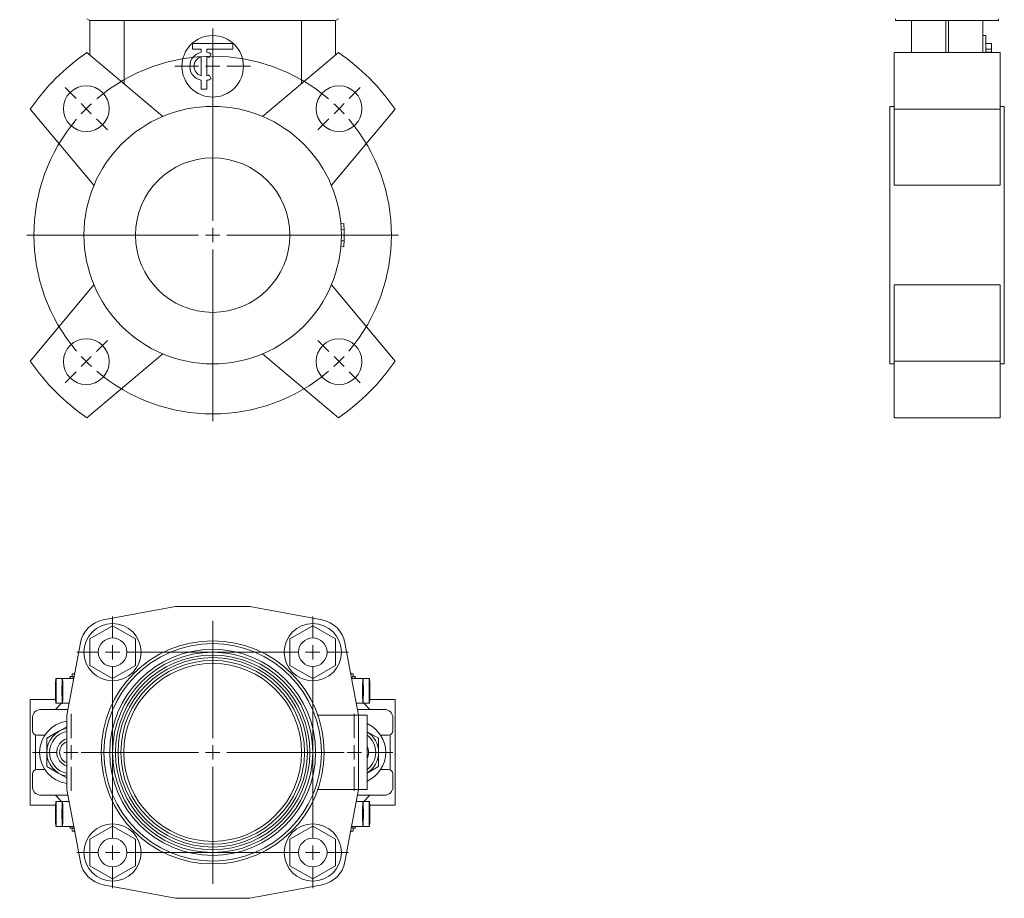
# Model space of a CAD drawing. Header units: millimetres. Extents: x -0.167 to 0.208, y 0.031 to 0.742.
# Tile 1 of 4: x -0.167 to 0.177, y 0.031 to 0.338. Entities that reach past the tile are written whole.
import ezdxf

# ---------------------------------------------------------------- set-up
doc = ezdxf.new("R2010")
doc.units = ezdxf.units.MM

# ---------------------------------------------------------------- blocks, each defined once
blk = doc.blocks.new('SW_CENTERMARKSYMBOL_4')
at = {"color": 0, "linetype": 'Continuous', "lineweight": 0}
for p, q in [((-0.0441941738, -0.0391941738), (-0.0441941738, 0.0208058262)), ((-0.0919238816, 0.0035355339), (-0.0958129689, 0.0074246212)), ((0.0035355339, 0.0035355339), (0.0074246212, 0.0074246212)), ((-0.0883883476, 0), (-0.0901561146, 0.001767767)), ((-0.0883883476, 0), (-0.0866205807, -0.001767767)), ((0, 0), (-0.001767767, -0.001767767)), ((0, 0), (0.001767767, 0.001767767)), ((-0.0848528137, -0.0035355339), (-0.0809637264, -0.0074246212)), ((-0.0035355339, -0.0035355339), (-0.0074246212, -0.0074246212)), ((-0.0491941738, -0.0441941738), (-0.1091941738, -0.0441941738)), ((-0.0441941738, -0.0441941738), (-0.0466941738, -0.0441941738)), ((-0.0441941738, -0.0441941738), (-0.0441941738, -0.0416941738)), ((-0.0441941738, -0.0441941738), (-0.0441941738, -0.0466941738)), ((-0.0441941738, -0.0441941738), (-0.0416941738, -0.0441941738)), ((-0.0391941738, -0.0441941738), (0.0208058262, -0.0441941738)), ((-0.0441941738, -0.0491941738), (-0.0441941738, -0.1091941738)), ((-0.0848528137, -0.0848528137), (-0.0809637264, -0.0809637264)), ((-0.0035355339, -0.0848528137), (-0.0074246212, -0.0809637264)), ((-0.0883883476, -0.0883883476), (-0.0901561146, -0.0901561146)), ((-0.0883883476, -0.0883883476), (-0.0866205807, -0.0866205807)), ((0, -0.0883883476), (-0.001767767, -0.0866205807)), ((0, -0.0883883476), (0.001767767, -0.0901561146)), ((-0.0919238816, -0.0919238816), (-0.0958129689, -0.0958129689)), ((0.0035355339, -0.0919238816), (0.0074246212, -0.0958129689))]:
    blk.add_line(p, q, dxfattribs=at)
for radius, start, end in [(0.0625000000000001, 49.583662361, 130.416337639), (0.0625, 135, 137.2918311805), (0.0625, 132.7081688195, 135), (0.0625, 45, 47.2918311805), (0.0625, 42.7081688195, 45), (0.0625, 139.583662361, 220.416337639), (0.0625, 319.583662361, 40.416337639), (0.0625, 222.7081688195, 225), (0.0625, 225, 227.2918311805), (0.0625, 312.7081688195, 315), (0.0625, 315, 317.2918311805), (0.0625, 229.583662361, 310.416337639)]:
    blk.add_arc((-0.0441941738, -0.0441941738), radius, start, end, dxfattribs=at)
blk = doc.blocks.new('SW_CENTERMARKSYMBOL_5')
at = {"color": 0, "linetype": 'Continuous', "lineweight": 0}
for p, q in [((0, 0.005), (0, 0.01325)), ((-0.005, 0), (-0.01325, 0)), ((0, 0), (-0.0025, 0)), ((0, 0), (0, 0.0025)), ((0, 0), (0, -0.0025)), ((0, 0), (0.0025, 0)), ((0.005, 0), (0.01325, 0)), ((0, -0.005), (0, -0.01325))]:
    blk.add_line(p, q, dxfattribs=at)
blk = doc.blocks.new('SW_CENTERMARKSYMBOL_12')
at = {"color": 0, "linetype": 'Continuous', "lineweight": 0}
for p, q in [((0, 0.005), (0, 0.046)), ((-0.005, 0), (-0.046, 0)), ((0, 0), (-0.0025, 0)), ((0, 0), (0, 0.0025)), ((0, 0), (0, -0.0025)), ((0, 0), (0.0025, 0)), ((0.005, 0), (0.046, 0)), ((0, -0.005), (0, -0.046))]:
    blk.add_line(p, q, dxfattribs=at)
blk = doc.blocks.new('SW_CENTERMARKSYMBOL_13')
at = {"color": 0, "linetype": 'Continuous', "lineweight": 0}
for p, q in [((0, 0.005), (0, 0.0135)), ((-0.005, 0), (-0.0135, 0)), ((0, 0), (-0.0025, 0)), ((0, 0), (0, 0.0025)), ((0, 0), (0, -0.0025)), ((0, 0), (0.0025, 0)), ((0.005, 0), (0.0135, 0)), ((0, -0.005), (0, -0.0135))]:
    blk.add_line(p, q, dxfattribs=at)
blk = doc.blocks.new('SW_CENTERMARKSYMBOL_14')
at = {"color": 0, "linetype": 'Continuous', "lineweight": 0}
for p, q in [((0, 0.005), (0, 0.0135)), ((-0.005, 0), (-0.0135, 0)), ((0, 0), (-0.0025, 0)), ((0, 0), (0, 0.0025)), ((0, 0), (0, -0.0025)), ((0, 0), (0.0025, 0)), ((0.005, 0), (0.0135, 0)), ((0, -0.005), (0, -0.0135))]:
    blk.add_line(p, q, dxfattribs=at)
blk = doc.blocks.new('SW_CENTERMARKSYMBOL_15')
at = {"color": 0, "linetype": 'Continuous', "lineweight": 0}
for p, q in [((0, 0.075), (0, 0.0825)), ((0.07, 0.075), (0.07, 0.0825)), ((0, 0.07), (0, 0.0725)), ((0.07, 0.07), (0.07, 0.0725)), ((-0.005, 0.07), (-0.0125, 0.07)), ((0, 0.07), (-0.0025, 0.07)), ((0, 0.07), (0, 0.0675)), ((0, 0.07), (0.0025, 0.07)), ((0.005, 0.07), (0.065, 0.07)), ((0.07, 0.07), (0.0675, 0.07)), ((0.07, 0.07), (0.07, 0.0675)), ((0.07, 0.07), (0.0725, 0.07)), ((0.075, 0.07), (0.0825, 0.07)), ((0, 0.005), (0, 0.065)), ((0.07, 0.005), (0.07, 0.065)), ((-0.005, 0), (-0.0125, 0)), ((0, 0), (-0.0025, 0)), ((0, 0), (0, 0.0025)), ((0, 0), (0, -0.0025)), ((0, 0), (0.0025, 0)), ((0.005, 0), (0.065, 0)), ((0.07, 0), (0.0675, 0)), ((0.07, 0), (0.07, 0.0025)), ((0.07, 0), (0.07, -0.0025)), ((0.07, 0), (0.0725, 0)), ((0.075, 0), (0.0825, 0)), ((0, -0.005), (0, -0.0125)), ((0.07, -0.005), (0.07, -0.0125))]:
    blk.add_line(p, q, dxfattribs=at)

msp = doc.modelspace()

# ---------------------------------------------------------------- linework, layer by layer
at = {"color": 7, "linetype": 'Continuous', "lineweight": 15}
for p, q in [((-0.1436263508, 0.3380465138), (-0.1426263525, 0.3374691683)), ((-0.0566263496, 0.3374691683), (-0.1426263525, 0.3374691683)), ((-0.1426263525, 0.3254290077), (-0.1426263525, 0.3374691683)), ((-0.1306263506, 0.3153598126), (-0.1306263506, 0.3374691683)), ((-0.0686263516, 0.3153598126), (-0.0686263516, 0.3374691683)), ((-0.0566263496, 0.3374691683), (-0.0556263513, 0.3380465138)), ((-0.0566263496, 0.3254290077), (-0.0566263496, 0.3374691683)), ((0.1391517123, 0.3374691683), (0.1391517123, 0.3380465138)), ((0.1391517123, 0.3374691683), (0.1566517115, 0.3374691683)), ((0.1446517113, 0.3262678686), (0.1446517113, 0.3374691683)), ((0.1566517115, 0.3374691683), (0.1576517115, 0.3374691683)), ((0.1576517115, 0.3374691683), (0.1751517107, 0.3374691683)), ((0.1696517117, 0.3262678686), (0.1696517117, 0.3374691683)), ((0.1751517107, 0.3380465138), (0.1751517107, 0.3374691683)), ((0.1706517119, 0.3322191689), (0.1696517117, 0.3322191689)), ((0.1706517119, 0.3322191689), (0.1706517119, 0.3262678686)), ((-0.0926263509, 0.329469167), (-0.1066263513, 0.329469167)), ((-0.1066263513, 0.329469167), (-0.1066263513, 0.327469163)), ((-0.1066263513, 0.327469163), (-0.1036263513, 0.327469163)), ((-0.1036263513, 0.327469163), (-0.1036263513, 0.326368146)), ((-0.1016263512, 0.327469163), (-0.0926263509, 0.327469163)), ((-0.1016263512, 0.326368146), (-0.1016263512, 0.327469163)), ((-0.0926263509, 0.327469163), (-0.0926263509, 0.329469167)), ((0.1726517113, 0.329469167), (0.1706517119, 0.329469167)), ((0.1726517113, 0.327469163), (0.1706517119, 0.327469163)), ((0.1726517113, 0.329469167), (0.1726517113, 0.327469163)), ((0.1726517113, 0.327469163), (0.1726517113, 0.326368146)), ((-0.1170430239, 0.3039620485), (-0.1436260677, 0.3262678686)), ((-0.1036263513, 0.3181150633), (-0.1036263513, 0.3248232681)), ((-0.1016263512, 0.3181150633), (-0.1016263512, 0.3248232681)), ((-0.1008763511, 0.3245002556), (-0.1001263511, 0.3257992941)), ((-0.0556266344, 0.3262678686), (-0.0822096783, 0.3039620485)), ((0.1756517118, 0.3262678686), (0.1386517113, 0.3262678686)), ((0.1386517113, 0.3262678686), (0.1386517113, 0.306468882)), ((0.1726517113, 0.326368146), (0.1706517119, 0.326368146)), ((0.1726517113, 0.326368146), (0.1726517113, 0.3262678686)), ((0.1756517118, 0.3262678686), (0.1756517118, 0.306468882)), ((-0.1001263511, 0.3171390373), (-0.1008763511, 0.3184380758)), ((-0.1036263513, 0.3165701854), (-0.1036263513, 0.3134691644)), ((-0.1036263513, 0.3134691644), (-0.1016263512, 0.3134691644)), ((-0.1016263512, 0.3134691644), (-0.1016263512, 0.3165701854)), ((-0.1634250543, 0.306468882), (-0.1411192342, 0.2798858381)), ((-0.058133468, 0.2798858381), (-0.0358276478, 0.306468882)), ((0.1386517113, 0.3074691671), (0.137151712, 0.3074691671)), ((0.137151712, 0.2624691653), (0.137151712, 0.3074691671)), ((0.1756517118, 0.306468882), (0.1386517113, 0.306468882)), ((0.1386517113, 0.306468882), (0.1386517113, 0.2798858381)), ((0.1771517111, 0.3074691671), (0.1756517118, 0.3074691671)), ((0.1756517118, 0.306468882), (0.1756517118, 0.2798858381)), ((0.1771517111, 0.2624691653), (0.1771517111, 0.3074691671)), ((0.1756517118, 0.2798858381), (0.1386517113, 0.2798858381)), ((-0.0548040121, 0.2664638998), (-0.0538079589, 0.2665526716)), ((-0.0546707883, 0.264468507), (-0.0536717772, 0.2645129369)), ((0.137151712, 0.2174691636), (0.137151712, 0.2624691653)), ((0.1771517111, 0.2174691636), (0.1771517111, 0.2624691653)), ((-0.0548040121, 0.2584744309), (-0.0538079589, 0.2583856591)), ((-0.0546707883, 0.2604698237), (-0.0536717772, 0.2604253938)), ((-0.1411192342, 0.2450524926), (-0.1634250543, 0.2184694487)), ((-0.0358276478, 0.2184694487), (-0.058133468, 0.2450524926)), ((0.1756517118, 0.2450524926), (0.1386517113, 0.2450524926)), ((0.1386517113, 0.2450524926), (0.1386517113, 0.2184694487)), ((0.1756517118, 0.2450524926), (0.1756517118, 0.2184694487)), ((-0.1436260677, 0.1986704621), (-0.1170430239, 0.2209762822)), ((-0.0822096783, 0.2209762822), (-0.0556266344, 0.1986704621)), ((0.137151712, 0.2174691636), (0.1386517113, 0.2174691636)), ((0.1756517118, 0.2184694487), (0.1386517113, 0.2184694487)), ((0.1386517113, 0.2184694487), (0.1386517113, 0.1986704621)), ((0.1756517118, 0.2184694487), (0.1756517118, 0.1986704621)), ((0.1756517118, 0.2174691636), (0.1771517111, 0.2174691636)), ((0.1756517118, 0.1986704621), (0.1386517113, 0.1986704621)), ((-0.1126263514, 0.1327096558), (-0.1379014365, 0.1279705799)), ((-0.0866263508, 0.1327096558), (-0.1126263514, 0.1327096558)), ((-0.0613512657, 0.1279705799), (-0.0866263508, 0.1327096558)), ((-0.1346263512, 0.1259472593), (-0.1426263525, 0.1213284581)), ((-0.1266263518, 0.1213284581), (-0.1346263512, 0.1259472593)), ((-0.0646263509, 0.1259472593), (-0.0726263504, 0.1213284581)), ((-0.0566263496, 0.1213284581), (-0.0646263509, 0.1259472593)), ((-0.1426263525, 0.1213284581), (-0.1426263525, 0.1120908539)), ((-0.1266263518, 0.1120908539), (-0.1266263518, 0.1213284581)), ((-0.0726263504, 0.1213284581), (-0.0726263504, 0.1120908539)), ((-0.0566263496, 0.1120908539), (-0.0566263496, 0.1213284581)), ((-0.1458872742, 0.1199847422), (-0.1506263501, 0.0947096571)), ((-0.048626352, 0.0947096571), (-0.0533654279, 0.1199847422)), ((-0.1426263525, 0.1120908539), (-0.1346263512, 0.1074720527)), ((-0.1346263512, 0.1074720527), (-0.1266263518, 0.1120908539)), ((-0.0726263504, 0.1120908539), (-0.0646263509, 0.1074720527)), ((-0.0646263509, 0.1074720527), (-0.0566263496, 0.1120908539)), ((-0.1521662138, 0.1075696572), (-0.1544546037, 0.1075696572)), ((-0.1482151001, 0.1075696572), (-0.1521662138, 0.1075696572)), ((-0.1484580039, 0.1082096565), (-0.149457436, 0.1082096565)), ((-0.1487116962, 0.1082096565), (-0.1487116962, 0.1092096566)), ((-0.1487116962, 0.1092096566), (-0.1479075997, 0.1092096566)), ((-0.050541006, 0.1092096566), (-0.0513451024, 0.1092096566)), ((-0.0470864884, 0.1075696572), (-0.0510376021, 0.1075696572)), ((-0.0497952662, 0.1082096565), (-0.0507946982, 0.1082096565)), ((-0.050541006, 0.1082096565), (-0.050541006, 0.1092096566)), ((-0.0447980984, 0.1075696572), (-0.0470864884, 0.1075696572)), ((-0.154521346, 0.1043546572), (-0.1544546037, 0.1054996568)), ((-0.154521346, 0.102064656), (-0.154521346, 0.1043546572)), ((-0.1543878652, 0.1043546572), (-0.154521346, 0.1043546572)), ((-0.1544546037, 0.1054996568), (-0.1543878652, 0.1043546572)), ((-0.1543878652, 0.1043546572), (-0.1543878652, 0.102064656)), ((-0.1522329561, 0.1043546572), (-0.1521662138, 0.1054996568)), ((-0.1522329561, 0.102064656), (-0.1522329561, 0.1043546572)), ((-0.1520994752, 0.1043546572), (-0.1522329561, 0.1043546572)), ((-0.1521662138, 0.1054996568), (-0.1520994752, 0.1043546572)), ((-0.1520994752, 0.1043546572), (-0.1520994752, 0.102064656)), ((-0.0470864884, 0.1054996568), (-0.047153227, 0.1043546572)), ((-0.047153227, 0.1043546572), (-0.047153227, 0.102064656)), ((-0.047153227, 0.1043546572), (-0.0470197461, 0.1043546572)), ((-0.0470197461, 0.1043546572), (-0.0470864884, 0.1054996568)), ((-0.0470197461, 0.102064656), (-0.0470197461, 0.1043546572)), ((-0.0447980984, 0.1054996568), (-0.044864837, 0.1043546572)), ((-0.044864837, 0.1043546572), (-0.044864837, 0.102064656)), ((-0.044864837, 0.1043546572), (-0.0447313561, 0.1043546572)), ((-0.0447313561, 0.1043546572), (-0.0447980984, 0.1054996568)), ((-0.0447313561, 0.102064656), (-0.0447313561, 0.1043546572)), ((-0.1634250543, 0.0632096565), (-0.1634250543, 0.100209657)), ((-0.1545610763, 0.100209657), (-0.1634250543, 0.100209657)), ((-0.1544546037, 0.1009196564), (-0.154521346, 0.102064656)), ((-0.1543878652, 0.102064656), (-0.154521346, 0.102064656)), ((-0.1543878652, 0.102064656), (-0.1544546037, 0.1009196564)), ((-0.1521662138, 0.1009196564), (-0.1522329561, 0.102064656)), ((-0.1520994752, 0.102064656), (-0.1522329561, 0.102064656)), ((-0.1520994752, 0.102064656), (-0.1521662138, 0.1009196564)), ((-0.047153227, 0.102064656), (-0.0470864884, 0.1009196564)), ((-0.047153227, 0.102064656), (-0.0470197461, 0.102064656)), ((-0.0470864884, 0.1009196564), (-0.0470197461, 0.102064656)), ((-0.044864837, 0.102064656), (-0.0447980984, 0.1009196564)), ((-0.044864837, 0.102064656), (-0.0447313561, 0.102064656)), ((-0.0447980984, 0.1009196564), (-0.0447313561, 0.102064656)), ((-0.0358276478, 0.100209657), (-0.0446916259, 0.100209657)), ((-0.0358276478, 0.0632096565), (-0.0358276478, 0.100209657)), ((-0.1502513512, 0.0967096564), (-0.1596263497, 0.0967096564)), ((-0.1524863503, 0.098849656), (-0.1546263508, 0.0967096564)), ((-0.1544546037, 0.098849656), (-0.1521662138, 0.098849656)), ((-0.1521662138, 0.098849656), (-0.1498501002, 0.098849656)), ((-0.049402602, 0.098849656), (-0.0470864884, 0.098849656)), ((-0.0396263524, 0.0967096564), (-0.0490013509, 0.0967096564)), ((-0.0470864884, 0.098849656), (-0.0447980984, 0.098849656)), ((-0.0446263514, 0.0967096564), (-0.0467663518, 0.098849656)), ((-0.1626263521, 0.0937096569), (-0.1626263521, 0.0892096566)), ((-0.1506263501, 0.0947096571), (-0.1506263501, 0.0687096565)), ((-0.0628567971, 0.0947096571), (-0.048626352, 0.0947096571)), ((-0.048626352, 0.0947096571), (-0.048626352, 0.0687096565)), ((-0.048626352, 0.0947096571), (-0.0456263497, 0.0947096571)), ((-0.0456263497, 0.0947096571), (-0.0456263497, 0.0687096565)), ((-0.0366263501, 0.0892096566), (-0.0366263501, 0.0937096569)), ((-0.153376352, 0.0890708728), (-0.1506263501, 0.0906585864)), ((-0.1616239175, 0.0877945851), (-0.1616263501, 0.087638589)), ((-0.1616263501, 0.087638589), (-0.1616263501, 0.0757807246)), ((-0.1611263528, 0.0877096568), (-0.1583458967, 0.0877096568)), ((-0.1576263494, 0.086617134), (-0.153376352, 0.0890708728)), ((-0.1576263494, 0.0817096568), (-0.1576263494, 0.086617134)), ((-0.0416263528, 0.086617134), (-0.0456263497, 0.088926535)), ((-0.0416263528, 0.0817096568), (-0.0416263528, 0.086617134)), ((-0.0409068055, 0.0877096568), (-0.0381263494, 0.0877096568)), ((-0.0376263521, 0.087638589), (-0.0376287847, 0.0877945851)), ((-0.0376263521, 0.0757807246), (-0.0376263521, 0.087638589)), ((-0.1576263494, 0.0768021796), (-0.1576263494, 0.0817096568)), ((-0.0416263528, 0.0768021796), (-0.0416263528, 0.0817096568)), ((-0.1616263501, 0.0757807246), (-0.1616239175, 0.0756247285)), ((-0.153376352, 0.0743484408), (-0.1576263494, 0.0768021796)), ((-0.0456263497, 0.0744927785), (-0.0416263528, 0.0768021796)), ((-0.0376287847, 0.0756247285), (-0.0376263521, 0.0757807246)), ((-0.1626263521, 0.074209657), (-0.1626263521, 0.0697096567)), ((-0.1583458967, 0.0757096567), (-0.1611263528, 0.0757096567)), ((-0.1506263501, 0.0727607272), (-0.153376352, 0.0743484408)), ((-0.0381263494, 0.0757096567), (-0.0409068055, 0.0757096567)), ((-0.0366263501, 0.0697096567), (-0.0366263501, 0.074209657)), ((-0.1596263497, 0.0667096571), (-0.1502513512, 0.0667096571)), ((-0.1546263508, 0.0667096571), (-0.1524863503, 0.0645696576)), ((-0.1506263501, 0.0687096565), (-0.1458872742, 0.0434345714)), ((-0.0628567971, 0.0687096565), (-0.048626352, 0.0687096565)), ((-0.0533654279, 0.0434345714), (-0.048626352, 0.0687096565)), ((-0.0490013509, 0.0667096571), (-0.0396263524, 0.0667096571)), ((-0.048626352, 0.0687096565), (-0.0456263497, 0.0687096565)), ((-0.0467663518, 0.0645696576), (-0.0446263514, 0.0667096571)), ((-0.1545610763, 0.0632096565), (-0.1634250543, 0.0632096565)), ((-0.154521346, 0.0613546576), (-0.1544546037, 0.0624996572)), ((-0.1521662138, 0.0645696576), (-0.1544546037, 0.0645696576)), ((-0.1544546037, 0.0624996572), (-0.1543878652, 0.0613546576)), ((-0.1522329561, 0.0613546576), (-0.1521662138, 0.0624996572)), ((-0.1498501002, 0.0645696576), (-0.1521662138, 0.0645696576)), ((-0.1521662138, 0.0624996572), (-0.1520994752, 0.0613546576)), ((-0.0470864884, 0.0645696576), (-0.049402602, 0.0645696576)), ((-0.0470864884, 0.0624996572), (-0.047153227, 0.0613546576)), ((-0.0447980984, 0.0645696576), (-0.0470864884, 0.0645696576)), ((-0.0470197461, 0.0613546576), (-0.0470864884, 0.0624996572)), ((-0.0447980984, 0.0624996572), (-0.044864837, 0.0613546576)), ((-0.0447313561, 0.0613546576), (-0.0447980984, 0.0624996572)), ((-0.0358276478, 0.0632096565), (-0.0446916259, 0.0632096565)), ((-0.154521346, 0.0590646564), (-0.154521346, 0.0613546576)), ((-0.1543878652, 0.0613546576), (-0.154521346, 0.0613546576)), ((-0.1544546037, 0.0579196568), (-0.154521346, 0.0590646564)), ((-0.1543878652, 0.0590646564), (-0.154521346, 0.0590646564)), ((-0.1543878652, 0.0590646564), (-0.1544546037, 0.0579196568)), ((-0.1543878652, 0.0613546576), (-0.1543878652, 0.0590646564)), ((-0.1522329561, 0.0590646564), (-0.1522329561, 0.0613546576)), ((-0.1520994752, 0.0613546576), (-0.1522329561, 0.0613546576)), ((-0.1521662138, 0.0579196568), (-0.1522329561, 0.0590646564)), ((-0.1520994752, 0.0590646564), (-0.1522329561, 0.0590646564)), ((-0.1520994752, 0.0590646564), (-0.1521662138, 0.0579196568)), ((-0.1520994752, 0.0613546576), (-0.1520994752, 0.0590646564)), ((-0.047153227, 0.0613546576), (-0.047153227, 0.0590646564)), ((-0.047153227, 0.0613546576), (-0.0470197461, 0.0613546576)), ((-0.047153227, 0.0590646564), (-0.0470864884, 0.0579196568)), ((-0.047153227, 0.0590646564), (-0.0470197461, 0.0590646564)), ((-0.0470864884, 0.0579196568), (-0.0470197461, 0.0590646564)), ((-0.0470197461, 0.0590646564), (-0.0470197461, 0.0613546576)), ((-0.044864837, 0.0613546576), (-0.044864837, 0.0590646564)), ((-0.044864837, 0.0613546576), (-0.0447313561, 0.0613546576)), ((-0.044864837, 0.0590646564), (-0.0447980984, 0.0579196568)), ((-0.044864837, 0.0590646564), (-0.0447313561, 0.0590646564)), ((-0.0447980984, 0.0579196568), (-0.0447313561, 0.0590646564)), ((-0.0447313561, 0.0590646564), (-0.0447313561, 0.0613546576)), ((-0.1544546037, 0.0558496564), (-0.1521662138, 0.0558496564)), ((-0.1521662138, 0.0558496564), (-0.1482151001, 0.0558496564)), ((-0.149457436, 0.0552096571), (-0.1484580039, 0.0552096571)), ((-0.1487116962, 0.0542096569), (-0.1487116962, 0.0552096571)), ((-0.1346263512, 0.0559472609), (-0.1426263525, 0.0513284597)), ((-0.1266263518, 0.0513284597), (-0.1346263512, 0.0559472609)), ((-0.0646263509, 0.0559472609), (-0.0726263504, 0.0513284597)), ((-0.0566263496, 0.0513284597), (-0.0646263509, 0.0559472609)), ((-0.0510376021, 0.0558496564), (-0.0470864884, 0.0558496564)), ((-0.0507946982, 0.0552096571), (-0.0497952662, 0.0552096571)), ((-0.050541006, 0.0542096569), (-0.050541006, 0.0552096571)), ((-0.0470864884, 0.0558496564), (-0.0447980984, 0.0558496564)), ((-0.1479075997, 0.0542096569), (-0.1487116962, 0.0542096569)), ((-0.0513451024, 0.0542096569), (-0.050541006, 0.0542096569)), ((-0.1426263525, 0.0513284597), (-0.1426263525, 0.0420908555)), ((-0.1266263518, 0.0420908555), (-0.1266263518, 0.0513284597)), ((-0.0726263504, 0.0513284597), (-0.0726263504, 0.0420908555)), ((-0.0566263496, 0.0420908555), (-0.0566263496, 0.0513284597)), ((-0.1426263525, 0.0420908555), (-0.1346263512, 0.0374720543)), ((-0.1346263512, 0.0374720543), (-0.1266263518, 0.0420908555)), ((-0.0726263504, 0.0420908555), (-0.0646263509, 0.0374720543)), ((-0.0646263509, 0.0374720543), (-0.0566263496, 0.0420908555)), ((-0.1379014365, 0.0354487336), (-0.1126263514, 0.0307096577)), ((-0.0866263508, 0.0307096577), (-0.0613512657, 0.0354487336)), ((-0.1126263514, 0.0307096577), (-0.0866263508, 0.0307096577))]:
    msp.add_line(p, q, dxfattribs=at)
at = {"color": 8, "linetype": 'Continuous', "lineweight": 15}
for p, q in [((0.1566517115, 0.3262678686), (0.1566517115, 0.3374691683)), ((0.1576517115, 0.3262678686), (0.1576517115, 0.3374691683))]:
    msp.add_line(p, q, dxfattribs=at)
at = {"color": 7, "linetype": 'Continuous', "lineweight": 15, "flags": 128}
for points in [[(-0.1543078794, 0.1032096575), (-0.1543138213, 0.1019813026), (-0.15433117, 0.1008524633), (-0.154358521, 0.099914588), (-0.1543936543, 0.0992436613), (-0.1544337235, 0.0988940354), (-0.1544754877, 0.0988940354), (-0.1545155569, 0.0992436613), (-0.1545506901, 0.099914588), (-0.1545780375, 0.1008524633), (-0.1545953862, 0.1019813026), (-0.1546013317, 0.1032096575), (-0.1545953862, 0.1044380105), (-0.1545780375, 0.1055668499), (-0.1545506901, 0.1065047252), (-0.1545155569, 0.1071756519), (-0.1544754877, 0.1075252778), (-0.1544337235, 0.1075252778), (-0.1543936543, 0.1071756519), (-0.154358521, 0.1065047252), (-0.15433117, 0.1055668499), (-0.1543138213, 0.1044380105), (-0.1543078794, 0.1032096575)], [(-0.1520194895, 0.1032096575), (-0.1520254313, 0.1019813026), (-0.15204278, 0.1008524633), (-0.1520701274, 0.099914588), (-0.1521052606, 0.0992436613), (-0.1521453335, 0.0988940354), (-0.152187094, 0.0988940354), (-0.152227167, 0.0992436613), (-0.1522623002, 0.099914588), (-0.1522896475, 0.1008524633), (-0.1523069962, 0.1019813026), (-0.1523129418, 0.1032096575), (-0.1523069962, 0.1044380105), (-0.1522896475, 0.1055668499), (-0.1522623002, 0.1065047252), (-0.152227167, 0.1071756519), (-0.152187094, 0.1075252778), (-0.1521453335, 0.1075252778), (-0.1521052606, 0.1071756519), (-0.1520701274, 0.1065047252), (-0.15204278, 0.1055668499), (-0.1520254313, 0.1044380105), (-0.1520194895, 0.1032096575)], [(-0.1495398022, 0.1075696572), (-0.1495137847, 0.1079209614), (-0.1494689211, 0.108198), (-0.1494232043, 0.1081050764), (-0.1493800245, 0.1076490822), (-0.1493750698, 0.1075696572)], [(-0.0497129, 0.1075696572), (-0.0497389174, 0.1079209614), (-0.0497837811, 0.108198), (-0.0498294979, 0.1081050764), (-0.0498726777, 0.1076490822), (-0.0498776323, 0.1075696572)], [(-0.0472332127, 0.1032096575), (-0.0472272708, 0.1019813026), (-0.0472099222, 0.1008524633), (-0.0471825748, 0.099914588), (-0.0471474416, 0.0992436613), (-0.0471073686, 0.0988940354), (-0.0470656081, 0.0988940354), (-0.0470255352, 0.0992436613), (-0.046990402, 0.099914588), (-0.0469630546, 0.1008524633), (-0.0469457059, 0.1019813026), (-0.0469397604, 0.1032096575), (-0.0469457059, 0.1044380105), (-0.0469630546, 0.1055668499), (-0.046990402, 0.1065047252), (-0.0470255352, 0.1071756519), (-0.0470656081, 0.1075252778), (-0.0471073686, 0.1075252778), (-0.0471474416, 0.1071756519), (-0.0471825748, 0.1065047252), (-0.0472099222, 0.1055668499), (-0.0472272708, 0.1044380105), (-0.0472332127, 0.1032096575)], [(-0.0449448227, 0.1032096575), (-0.0449388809, 0.1019813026), (-0.0449215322, 0.1008524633), (-0.0448941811, 0.099914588), (-0.0448590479, 0.0992436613), (-0.0448189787, 0.0988940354), (-0.0447772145, 0.0988940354), (-0.0447371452, 0.0992436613), (-0.044702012, 0.099914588), (-0.0446746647, 0.1008524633), (-0.044657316, 0.1019813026), (-0.0446513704, 0.1032096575), (-0.044657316, 0.1044380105), (-0.0446746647, 0.1055668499), (-0.044702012, 0.1065047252), (-0.0447371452, 0.1071756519), (-0.0447772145, 0.1075252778), (-0.0448189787, 0.1075252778), (-0.0448590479, 0.1071756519), (-0.0448941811, 0.1065047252), (-0.0449215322, 0.1055668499), (-0.0449388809, 0.1044380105), (-0.0449448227, 0.1032096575)], [(-0.1543078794, 0.0602096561), (-0.1543138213, 0.058981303), (-0.15433117, 0.0578524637), (-0.154358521, 0.0569145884), (-0.1543936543, 0.0562436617), (-0.1544337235, 0.0558940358), (-0.1544754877, 0.0558940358), (-0.1545155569, 0.0562436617), (-0.1545506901, 0.0569145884), (-0.1545780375, 0.0578524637), (-0.1545953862, 0.058981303), (-0.1546013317, 0.0602096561), (-0.1545953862, 0.0614380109), (-0.1545780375, 0.0625668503), (-0.1545506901, 0.0635047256), (-0.1545155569, 0.0641756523), (-0.1544754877, 0.0645252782), (-0.1544337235, 0.0645252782), (-0.1543936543, 0.0641756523), (-0.154358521, 0.0635047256), (-0.15433117, 0.0625668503), (-0.1543138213, 0.0614380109), (-0.1543078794, 0.0602096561)], [(-0.1520194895, 0.0602096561), (-0.1520254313, 0.058981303), (-0.15204278, 0.0578524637), (-0.1520701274, 0.0569145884), (-0.1521052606, 0.0562436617), (-0.1521453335, 0.0558940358), (-0.152187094, 0.0558940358), (-0.152227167, 0.0562436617), (-0.1522623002, 0.0569145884), (-0.1522896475, 0.0578524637), (-0.1523069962, 0.058981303), (-0.1523129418, 0.0602096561), (-0.1523069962, 0.0614380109), (-0.1522896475, 0.0625668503), (-0.1522623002, 0.0635047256), (-0.152227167, 0.0641756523), (-0.152187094, 0.0645252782), (-0.1521453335, 0.0645252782), (-0.1521052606, 0.0641756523), (-0.1520701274, 0.0635047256), (-0.15204278, 0.0625668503), (-0.1520254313, 0.0614380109), (-0.1520194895, 0.0602096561)], [(-0.0472332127, 0.0602096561), (-0.0472272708, 0.058981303), (-0.0472099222, 0.0578524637), (-0.0471825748, 0.0569145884), (-0.0471474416, 0.0562436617), (-0.0471073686, 0.0558940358), (-0.0470656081, 0.0558940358), (-0.0470255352, 0.0562436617), (-0.046990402, 0.0569145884), (-0.0469630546, 0.0578524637), (-0.0469457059, 0.058981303), (-0.0469397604, 0.0602096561), (-0.0469457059, 0.0614380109), (-0.0469630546, 0.0625668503), (-0.046990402, 0.0635047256), (-0.0470255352, 0.0641756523), (-0.0470656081, 0.0645252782), (-0.0471073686, 0.0645252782), (-0.0471474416, 0.0641756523), (-0.0471825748, 0.0635047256), (-0.0472099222, 0.0625668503), (-0.0472272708, 0.0614380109), (-0.0472332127, 0.0602096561)], [(-0.0449448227, 0.0602096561), (-0.0449388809, 0.058981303), (-0.0449215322, 0.0578524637), (-0.0448941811, 0.0569145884), (-0.0448590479, 0.0562436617), (-0.0448189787, 0.0558940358), (-0.0447772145, 0.0558940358), (-0.0447371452, 0.0562436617), (-0.044702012, 0.0569145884), (-0.0446746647, 0.0578524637), (-0.044657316, 0.058981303), (-0.0446513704, 0.0602096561), (-0.044657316, 0.0614380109), (-0.0446746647, 0.0625668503), (-0.044702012, 0.0635047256), (-0.0447371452, 0.0641756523), (-0.0447772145, 0.0645252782), (-0.0448189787, 0.0645252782), (-0.0448590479, 0.0641756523), (-0.0448941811, 0.0635047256), (-0.0449215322, 0.0625668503), (-0.0449388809, 0.0614380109), (-0.0449448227, 0.0602096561)], [(-0.1493750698, 0.0558496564), (-0.1493800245, 0.0557702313), (-0.1494232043, 0.0553142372), (-0.1494689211, 0.0552213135), (-0.1495137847, 0.0554983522), (-0.1495398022, 0.0558496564)], [(-0.0498776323, 0.0558496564), (-0.0498726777, 0.0557702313), (-0.0498294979, 0.0553142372), (-0.0497837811, 0.0552213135), (-0.0497389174, 0.0554983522), (-0.0497129, 0.0558496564)]]:
    msp.add_lwpolyline(points, dxfattribs=at)
at = {"color": 7, "linetype": 'Continuous', "lineweight": 15}
for centre, radius in [((-0.0996263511, 0.3214691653), 0.01075), ((-0.1438205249, 0.3066633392), 0.0079999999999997), ((-0.0554321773, 0.3066633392), 0.0079999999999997), ((-0.0996263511, 0.2624691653), 0.045), ((-0.0996263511, 0.2624691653), 0.0269999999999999), ((-0.1438205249, 0.2182749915), 0.0079999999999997), ((-0.0554321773, 0.2182749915), 0.0079999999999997), ((-0.1346263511, 0.1167096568), 0.01), ((-0.0646263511, 0.1167096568), 0.01), ((-0.1346263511, 0.1167096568), 0.005), ((-0.0996263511, 0.0817096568), 0.039), ((-0.0646263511, 0.1167096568), 0.005), ((-0.0996263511, 0.0817096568), 0.038), ((-0.0996263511, 0.0817096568), 0.036), ((-0.0996263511, 0.0817096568), 0.035), ((-0.0996263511, 0.0817096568), 0.034), ((-0.0996263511, 0.0817096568), 0.0331000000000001), ((-0.0996263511, 0.0817096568), 0.0321), ((-0.0996263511, 0.0817096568), 0.0311), ((-0.1346263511, 0.0467096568), 0.01), ((-0.0646263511, 0.0467096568), 0.01), ((-0.1346263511, 0.0467096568), 0.005), ((-0.0646263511, 0.0467096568), 0.005)]:
    msp.add_circle(centre, radius, dxfattribs=at)
for centre, radius, start, end in [((-0.0996263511, 0.2624691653), 0.0775, 124.5926591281, 145.4073408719), ((-0.1026263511, 0.3214691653), 0.005, 101.5369590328, 258.4630409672), ((-0.1026263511, 0.3214691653), 0.0035, 106.601549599, 253.398450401), ((-0.1026263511, 0.3214691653), 0.005, 60, 78.4630409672), ((-0.1026263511, 0.3214691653), 0.0035, 60, 73.398450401), ((-0.0996263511, 0.2624691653), 0.0775, 34.5926591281, 55.4073408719), ((-0.1026263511, 0.3214691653), 0.0035, 286.601549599, 300), ((-0.1026263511, 0.3214691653), 0.005, 281.5369590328, 300), ((-0.0996263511, 0.2624691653), 0.046, 2.5464790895, 5.0929581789), ((-0.0996263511, 0.2624691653), 0.046, 357.4535209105, 2.5464790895), ((-0.0996263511, 0.2624691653), 0.046, 354.9070418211, 357.4535209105), ((-0.0996263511, 0.2624691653), 0.0775, 214.5926591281, 235.4073408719), ((-0.0996263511, 0.2624691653), 0.0775, 304.5926591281, 325.4073408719), ((-0.1360585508, 0.1181418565), 0.01, 100.6196552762, 169.3803447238), ((-0.0631941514, 0.1181418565), 0.01, 10.6196552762, 79.3803447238), ((-0.1499606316, 0.1076909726), 0.0015896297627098, 355.6231158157, 19.0438844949), ((-0.0480108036, 0.107526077), 0.0028665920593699, 166.2040885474, 179.128911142), ((-0.1596263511, 0.0937096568), 0.003, 90, 180), ((-0.0556263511, 0.0817096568), 0.019, 58.9752150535, 59.6202989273), ((-0.0396263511, 0.0937096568), 0.003, 0, 90), ((-0.1491263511, 0.0817096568), 0.011, 97.8374797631, 262.1625202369), ((-0.1491263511, 0.0817096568), 0.0085, 100.1642486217, 259.8357513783), ((-0.0501263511, 0.0817096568), 0.011, 294.147739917, 65.852260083), ((-0.1611263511, 0.0892096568), 0.0015, 180, 270), ((-0.1491263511, 0.0817096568), 0.005, 107.4576031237, 252.5423968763), ((-0.0501263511, 0.0817096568), 0.0085, 301.9657187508, 58.0342812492), ((-0.0381263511, 0.0892096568), 0.0015, 270, 0), ((-0.1491263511, 0.0817096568), 0.004, 112.024312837, 247.975687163), ((-0.0501263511, 0.0817096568), 0.005, 334.1580672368, 25.8419327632), ((-0.1611263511, 0.0742096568), 0.0015, 90, 180), ((-0.0381263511, 0.0742096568), 0.0015, 0, 90), ((-0.1596263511, 0.0697096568), 0.003, 180, 270), ((-0.0396263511, 0.0697096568), 0.003, 270, 0), ((-0.1499606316, 0.055728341), 0.0015896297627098, 340.9561155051, 4.3768841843), ((-0.0480108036, 0.0558932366), 0.0028665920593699, 180.871088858, 193.7959114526), ((-0.1360585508, 0.0452774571), 0.01, 190.6196552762, 259.3803447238), ((-0.0631941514, 0.0452774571), 0.01, 280.6196552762, 349.3803447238)]:
    msp.add_arc(centre, radius, start, end, dxfattribs=at)
at = {"color": 8, "linetype": 'Continuous', "lineweight": 15}
for centre, start, end in [((-0.1491263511, 0.0817096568), 101.5369590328, 258.4630409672), ((-0.0501263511, 0.0817096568), 306.8698976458, 53.1301023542)]:
    msp.add_arc(centre, 0.0075, start, end, dxfattribs=at)
at = {"color": 7, "linetype": 'Continuous', "lineweight": 15}
for centre, major_axis, start_param, end_param in [((-0.1409321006, 0.1067096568), (0.007504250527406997, -2.220446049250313e-16), 2.73241793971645, 2.801755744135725), ((-0.0583206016, 0.1067096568), (-0.007504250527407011, -2.220446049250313e-16), 3.481429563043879, 3.550767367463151), ((-0.1409321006, 0.0567096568), (0.007504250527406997, 2.220446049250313e-16), 3.481429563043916, 3.550767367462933), ((-0.0583206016, 0.0567096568), (-0.007504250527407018, 2.151057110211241e-16), 2.73241793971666, 2.801755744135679)]:
    msp.add_ellipse(centre, major_axis=major_axis, ratio=0.999433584, start_param=start_param, end_param=end_param, dxfattribs=at)

# ---------------------------------------------------------------- block references
at = {"color": 7, "linetype": 'Continuous', "lineweight": 0}
for name, p in [('SW_CENTERMARKSYMBOL_5', (-0.0996263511, 0.3214691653)), ('SW_CENTERMARKSYMBOL_4', (-0.0554321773, 0.3066633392)), ('SW_CENTERMARKSYMBOL_15', (-0.1346263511, 0.0467096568)), ('SW_CENTERMARKSYMBOL_12', (-0.0996263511, 0.0817096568)), ('SW_CENTERMARKSYMBOL_14', (-0.1491263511, 0.0817096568)), ('SW_CENTERMARKSYMBOL_13', (-0.0501263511, 0.0817096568))]:
    msp.add_blockref(name, p, dxfattribs=at)

doc.saveas('drawing.dxf')
